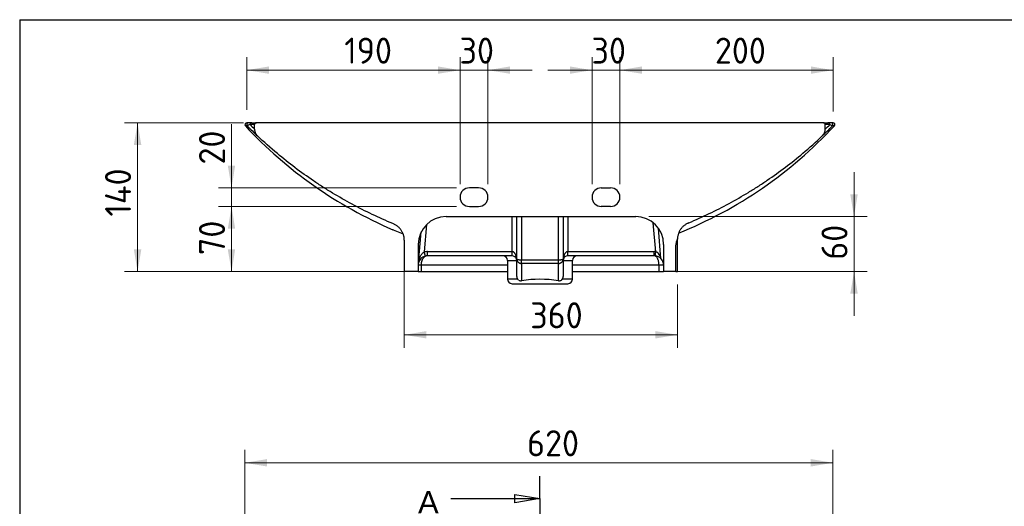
# Model space of a CAD drawing. Header units: millimetres. Extents: x 87 to 2279, y 58 to 1623.
# Tile 2 of 4: x 87 to 1146, y 1100 to 1623. Entities that reach past the tile are written whole.
import ezdxf
from ezdxf.enums import TextEntityAlignment as Align
from ezdxf.lldxf.tags import DXFTag

# ---------------------------------------------------------------- set-up
doc = ezdxf.new("R2010")
doc.units = ezdxf.units.MM
for name, color, linetype in [('1', 7, 'Continuous'), ('Default', 7, 'Continuous'), ('KYLIS-R', 7, 'Continuous')]:
    doc.layers.add(name, color=color, linetype=linetype)
doc.styles.add('SEACAD_arial_ttf', font='arial.ttf')
doc.styles.add('SEACAD_seiso_ttf', font='seiso.ttf')
tags = doc.linetypes.add('CENTER2', pattern=[28.575, 19.05, -3.175, 3.175, -3.175]).pattern_tags.tags
tags[10:11] = [DXFTag(74, 4), DXFTag(75, 0), DXFTag(340, '0'), DXFTag(46, 0.0), DXFTag(50, 0.0), DXFTag(44, 0.0), DXFTag(45, 0.0)]
tags[8:9] = [DXFTag(74, 4), DXFTag(75, 0), DXFTag(340, '0'), DXFTag(46, 0.0), DXFTag(50, 0.0), DXFTag(44, 0.0), DXFTag(45, 0.0)]
tags[6:7] = [DXFTag(74, 4), DXFTag(75, 0), DXFTag(340, '0'), DXFTag(46, 0.0), DXFTag(50, 0.0), DXFTag(44, 0.0), DXFTag(45, 0.0)]
tags[4:5] = [DXFTag(74, 4), DXFTag(75, 0), DXFTag(340, '0'), DXFTag(46, 0.0), DXFTag(50, 0.0), DXFTag(44, 0.0), DXFTag(45, 0.0)]

# ---------------------------------------------------------------- blocks, each defined once
blk = doc.blocks.new('SE1')
at = {"color": 7, "linetype": 'Continuous', "style": 'SEACAD_arial_ttf'}
blk.add_text('A', height=24, dxfattribs=at).set_placement((515.4, 1115.8), align=Align.TOP_LEFT)
blk = doc.blocks.new('SE2')
at = {"color": 7, "linetype": 'Continuous', "style": 'SEACAD_arial_ttf'}
blk.add_text('A', height=24, dxfattribs=at).set_placement((515.4, 527.1), align=Align.TOP_LEFT)
blk = doc.blocks.new('SE3')
at = {"color": 7, "linetype": 'Continuous'}
for points in [[(550.7, 1107.8), (646.7, 1107.8)], [(619.5, 1103.2), (619.5, 1112.3), (646.7, 1107.8), (619.5, 1103.2)]]:
    blk.add_lwpolyline(points, dxfattribs=at)
blk = doc.blocks.new('SE4')
at = {"color": 7, "linetype": 'Continuous'}
for points in [[(619.5, 514.5), (619.5, 523.6), (646.7, 519.1), (619.5, 514.5)], [(550.7, 519.1), (646.7, 519.1)]]:
    blk.add_lwpolyline(points, dxfattribs=at)
blk = doc.blocks.new('SE')
at = {"layer": 'Default', "color": 7, "linetype": 'CENTER2'}
for p, q in [((646.7, 1107.8), (646.7, 1131.8)), ((646.7, 519.1), (646.7, 495.1))]:
    blk.add_line(p, q, dxfattribs=at)
blk.add_lwpolyline([(646.7, 1107.8), (646.7, 519.1)], dxfattribs=at)
at = {"layer": 'Default'}
for name in ['SE1', 'SE3', 'SE2', 'SE4']:
    blk.add_blockref(name, (0, 0), dxfattribs=at)
blk = doc.blocks.new('GDimGGroup2')
at = {"layer": 'Default', "linetype": 'Continuous', "lineweight": 9}
for points in [[(353, 1150.3), (329.2, 1146.3), (353, 1142.3)], [(938.1, 1150.3), (938.1, 1142.3), (961.9, 1146.3)]]:
    blk.add_hatch(color=136, dxfattribs=at).paths.add_polyline_path(points)
at = {"layer": 'Default', "color": 136, "linetype": 'Continuous', "lineweight": 9}
for p, q in [((329.2, 817.2), (329.2, 1160.3)), ((961.9, 728.2), (961.9, 1160.3)), ((329.2, 1146.3), (961.9, 1146.3))]:
    blk.add_line(p, q, dxfattribs=at)
at = {"layer": 'Default', "color": 136, "linetype": 'Continuous', "lineweight": 9, "style": 'SEACAD_seiso_ttf'}
blk.add_text('  620', height=28, dxfattribs=at).set_placement((598.8, 1181.3), align=Align.TOP_LEFT)
blk = doc.blocks.new('GDimGGroup14')
at = {"layer": 'Default', "linetype": 'Continuous', "lineweight": 9}
for points in [[(310.8, 1465.7), (314.8, 1441.9), (318.7, 1465.7)], [(310.8, 1398.1), (318.7, 1398.1), (314.8, 1421.9)]]:
    blk.add_hatch(color=136, dxfattribs=at).paths.add_polyline_path(points)
at = {"layer": 'Default', "color": 136, "linetype": 'Continuous', "lineweight": 9}
for p, q in [((314.8, 1510.6), (314.8, 1374.3)), ((556.7, 1441.9), (300.8, 1441.9)), ((556.7, 1421.9), (300.8, 1421.9))]:
    blk.add_line(p, q, dxfattribs=at)
at = {"layer": 'Default', "color": 136, "linetype": 'Continuous', "lineweight": 9, "style": 'SEACAD_seiso_ttf'}
blk.add_text('20', height=28, rotation=90, dxfattribs=at).set_placement((279.8, 1467), align=Align.TOP_LEFT)
blk = doc.blocks.new('GDimGGroup15')
at = {"layer": 'Default', "linetype": 'Continuous', "lineweight": 9}
for points in [[(310.8, 1398.1), (318.7, 1398.1), (314.8, 1421.9)], [(310.8, 1375.7), (314.8, 1351.9), (318.7, 1375.7)]]:
    blk.add_hatch(color=136, dxfattribs=at).paths.add_polyline_path(points)
at = {"layer": 'Default', "color": 136, "linetype": 'Continuous', "lineweight": 9}
for p, q in [((556.7, 1421.9), (300.8, 1421.9)), ((314.8, 1421.9), (314.8, 1351.9)), ((494.2, 1351.9), (300.8, 1351.9))]:
    blk.add_line(p, q, dxfattribs=at)
at = {"layer": 'Default', "color": 136, "linetype": 'Continuous', "lineweight": 9, "style": 'SEACAD_seiso_ttf'}
blk.add_text('70', height=28, rotation=90, dxfattribs=at).set_placement((279.8, 1369.7), align=Align.TOP_LEFT)
blk = doc.blocks.new('GDimGGroup16')
at = {"layer": 'Default', "linetype": 'Continuous', "lineweight": 9}
for points in [[(536.9, 1572.5), (536.9, 1564.6), (560.7, 1568.5)], [(614.5, 1572.5), (590.7, 1568.5), (614.5, 1564.6)]]:
    blk.add_hatch(color=136, dxfattribs=at).paths.add_polyline_path(points)
at = {"layer": 'Default', "color": 136, "linetype": 'Continuous', "lineweight": 9}
for p, q in [((560.7, 1445.9), (560.7, 1582.5)), ((590.7, 1445.9), (590.7, 1582.5)), ((513.1, 1568.5), (638.3, 1568.5))]:
    blk.add_line(p, q, dxfattribs=at)
at = {"layer": 'Default', "color": 136, "linetype": 'Continuous', "lineweight": 9, "style": 'SEACAD_seiso_ttf'}
blk.add_text('30', height=28, dxfattribs=at).set_placement((560.1, 1603.5), align=Align.TOP_LEFT)
blk = doc.blocks.new('GDimGGroup17')
at = {"layer": 'Default', "linetype": 'Continuous', "lineweight": 9}
for points in [[(355, 1572.5), (331.2, 1568.5), (355, 1564.6)], [(536.9, 1572.5), (536.9, 1564.6), (560.7, 1568.5)]]:
    blk.add_hatch(color=136, dxfattribs=at).paths.add_polyline_path(points)
at = {"layer": 'Default', "color": 136, "linetype": 'Continuous', "lineweight": 9}
for p, q in [((331.2, 1525.9), (331.2, 1582.5)), ((560.7, 1445.9), (560.7, 1582.5)), ((560.7, 1568.5), (331.2, 1568.5))]:
    blk.add_line(p, q, dxfattribs=at)
at = {"layer": 'Default', "color": 136, "linetype": 'Continuous', "lineweight": 9, "style": 'SEACAD_seiso_ttf'}
blk.add_text('  190', height=28, dxfattribs=at).set_placement((402.1, 1603.5), align=Align.TOP_LEFT)
blk = doc.blocks.new('GDimGGroup18')
at = {"layer": 'Default', "linetype": 'Continuous', "lineweight": 9}
for points in [[(678.9, 1572.5), (678.9, 1564.6), (702.7, 1568.5)], [(756.5, 1572.5), (732.7, 1568.5), (756.5, 1564.6)]]:
    blk.add_hatch(color=136, dxfattribs=at).paths.add_polyline_path(points)
at = {"layer": 'Default', "color": 136, "linetype": 'Continuous', "lineweight": 9}
for p, q in [((702.7, 1445.9), (702.7, 1582.5)), ((732.7, 1445.9), (732.7, 1582.5)), ((655.1, 1568.5), (780.3, 1568.5))]:
    blk.add_line(p, q, dxfattribs=at)
at = {"layer": 'Default', "color": 136, "linetype": 'Continuous', "lineweight": 9, "style": 'SEACAD_seiso_ttf'}
blk.add_text('30', height=28, dxfattribs=at).set_placement((702.1, 1603.5), align=Align.TOP_LEFT)
blk = doc.blocks.new('GDimGGroup19')
at = {"layer": 'Default', "linetype": 'Continuous', "lineweight": 9}
for points in [[(756.5, 1572.5), (732.7, 1568.5), (756.5, 1564.6)], [(938.2, 1572.5), (938.2, 1564.6), (962, 1568.5)]]:
    blk.add_hatch(color=136, dxfattribs=at).paths.add_polyline_path(points)
at = {"layer": 'Default', "color": 136, "linetype": 'Continuous', "lineweight": 9}
for p, q in [((732.7, 1445.9), (732.7, 1582.5)), ((962, 1523.9), (962, 1582.5)), ((732.7, 1568.5), (962, 1568.5))]:
    blk.add_line(p, q, dxfattribs=at)
at = {"layer": 'Default', "color": 136, "linetype": 'Continuous', "lineweight": 9, "style": 'SEACAD_seiso_ttf'}
blk.add_text('  200', height=28, dxfattribs=at).set_placement((800.9, 1603.5), align=Align.TOP_LEFT)
blk = doc.blocks.new('GDimGGroup20')
at = {"layer": 'Default', "linetype": 'Continuous', "lineweight": 9}
for points in [[(988.6, 1434.9), (980.6, 1434.9), (984.6, 1411.1)], [(988.6, 1328.1), (984.6, 1351.9), (980.6, 1328.1)]]:
    blk.add_hatch(color=136, dxfattribs=at).paths.add_polyline_path(points)
at = {"layer": 'Default', "color": 136, "linetype": 'Continuous', "lineweight": 9}
for p, q in [((984.6, 1304.3), (984.6, 1458.7)), ((763.7, 1411.1), (998.6, 1411.1)), ((788.7, 1351.9), (998.6, 1351.9))]:
    blk.add_line(p, q, dxfattribs=at)
at = {"layer": 'Default', "color": 136, "linetype": 'Continuous', "lineweight": 9, "style": 'SEACAD_seiso_ttf'}
blk.add_text('60', height=28, rotation=90, dxfattribs=at).set_placement((949.6, 1364.6), align=Align.TOP_LEFT)
blk = doc.blocks.new('GDimGGroup24')
at = {"layer": 'Default', "linetype": 'Continuous', "lineweight": 9}
for points in [[(524.5, 1280), (524.5, 1287.9), (500.7, 1283.9)], [(770.9, 1280), (794.7, 1283.9), (770.9, 1287.9)]]:
    blk.add_hatch(color=136, dxfattribs=at).paths.add_polyline_path(points)
at = {"layer": 'Default', "color": 136, "linetype": 'Continuous', "lineweight": 9}
for p, q in [((500.7, 1354.8), (500.7, 1269.9)), ((794.7, 1337.9), (794.7, 1269.9)), ((500.7, 1283.9), (794.7, 1283.9))]:
    blk.add_line(p, q, dxfattribs=at)
at = {"layer": 'Default', "color": 136, "linetype": 'Continuous', "lineweight": 9, "style": 'SEACAD_seiso_ttf'}
blk.add_text('  360', height=28, dxfattribs=at).set_placement((602.2, 1318.9), align=Align.TOP_LEFT)
blk = doc.blocks.new('GDimGGroup25')
at = {"layer": 'Default', "linetype": 'Continuous', "lineweight": 9}
for points in [[(209.7, 1488.1), (217.7, 1488.1), (213.7, 1511.9)], [(209.7, 1375.7), (213.7, 1351.9), (217.7, 1375.7)]]:
    blk.add_hatch(color=136, dxfattribs=at).paths.add_polyline_path(points)
at = {"layer": 'Default', "color": 136, "linetype": 'Continuous', "lineweight": 9}
for p, q in [((327.5, 1511.9), (199.7, 1511.9)), ((213.7, 1511.9), (213.7, 1351.9)), ((504.7, 1351.9), (199.7, 1351.9))]:
    blk.add_line(p, q, dxfattribs=at)
at = {"layer": 'Default', "color": 136, "linetype": 'Continuous', "lineweight": 9, "style": 'SEACAD_seiso_ttf'}
blk.add_text(' 140', height=28, rotation=90, dxfattribs=at).set_placement((178.7, 1394.1), align=Align.TOP_LEFT)

msp = doc.modelspace()

# ---------------------------------------------------------------- linework, layer by layer
at = {"layer": '1', "color": 7, "linetype": 'Continuous'}
for q in [(2274.9, 1622.8), (86.9, 58.3)]:
    msp.add_line((86.9, 1622.8), q, dxfattribs=at)
at = {"layer": 'KYLIS-R', "color": 7, "linetype": 'Continuous'}
for p, q in [((333.1, 1511.9), (331.2, 1511.9)), ((336.6, 1511.9), (333.2, 1511.9)), ((339.5, 1509.9), (334.6, 1509.9)), ((336.6, 1511.9), (341.5, 1511.9)), ((339.5, 1505.2), (339.5, 1509.9)), ((951.7, 1511.9), (341.5, 1511.9)), ((951.7, 1511.9), (956.6, 1511.9)), ((958.6, 1509.9), (953.7, 1509.9)), ((953.7, 1505.2), (953.7, 1509.9)), ((959.9, 1511.9), (956.6, 1511.9)), ((962, 1511.9), (959.9, 1511.9)), ((580.7, 1441.9), (570.7, 1441.9)), ((712.7, 1441.9), (722.7, 1441.9)), ((570.7, 1421.9), (580.7, 1421.9)), ((722.7, 1421.9), (712.7, 1421.9)), ((545.7, 1411.1), (749.7, 1411.1)), ((616.7, 1373.4), (616.7, 1411.1)), ((621.7, 1365.5), (621.7, 1411.1)), ((626.7, 1411.1), (626.7, 1364.6)), ((666.7, 1364.6), (666.7, 1411.1)), ((671.7, 1411.1), (671.7, 1365.5)), ((676.7, 1411.1), (676.7, 1373.4)), ((524.6, 1402.5), (522, 1373)), ((771.3, 1373.3), (768.6, 1404.4)), ((776.9, 1365.7), (774.1, 1398.6)), ((488.7, 1396.8), (499.4, 1392.4)), ((516, 1361.4), (518.9, 1394.7)), ((500.7, 1385.8), (500.7, 1351.9)), ((515.7, 1381.1), (515.7, 1351.9)), ((779.7, 1381.1), (779.7, 1351.9)), ((792.7, 1351.9), (792.7, 1379.5)), ((794.7, 1351.9), (794.7, 1387.3)), ((525.7, 1373.4), (616.7, 1373.4)), ((525.7, 1368.9), (525.7, 1373.4)), ((616.7, 1368.9), (525.7, 1368.9)), ((616.7, 1368.9), (616.7, 1373.4)), ((676.7, 1373.4), (769.7, 1373.4)), ((676.7, 1368.9), (676.7, 1373.4)), ((769.7, 1368.9), (676.7, 1368.9)), ((769.7, 1368.9), (769.7, 1373.4)), ((518.7, 1358.9), (515.7, 1358.9)), ((518.7, 1358.9), (518.7, 1351.9)), ((611.7, 1358.9), (518.7, 1358.9)), ((611.7, 1363.9), (621.7, 1363.9)), ((611.7, 1363.9), (611.7, 1343.9)), ((621.7, 1364.4), (621.7, 1365.5)), ((621.7, 1364.1), (621.7, 1364.1)), ((621.7, 1346.8), (621.7, 1363.9)), ((626.7, 1364.6), (666.7, 1364.6)), ((626.7, 1360.7), (626.7, 1364.6)), ((666.7, 1360.7), (626.7, 1360.7)), ((626.7, 1360.7), (626.7, 1342.2)), ((666.7, 1360.7), (666.7, 1364.6)), ((666.7, 1342.2), (666.7, 1360.7)), ((671.7, 1365.5), (671.7, 1364.4)), ((671.7, 1364.1), (671.7, 1364.1)), ((671.7, 1363.9), (671.7, 1346.8)), ((671.7, 1363.9), (681.7, 1363.9)), ((681.7, 1343.9), (681.7, 1363.9)), ((774.7, 1358.9), (681.7, 1358.9)), ((774.7, 1358.9), (774.7, 1351.9)), ((779.7, 1358.9), (774.7, 1358.9)), ((515.7, 1351.9), (500.7, 1351.9)), ((515.7, 1351.9), (518.7, 1351.9)), ((518.7, 1351.9), (611.7, 1351.9)), ((681.7, 1351.9), (774.7, 1351.9)), ((774.7, 1351.9), (779.7, 1351.9)), ((792.7, 1351.9), (779.7, 1351.9)), ((792.7, 1351.9), (794.7, 1351.9)), ((622.6, 1343.9), (611.7, 1343.9)), ((616.7, 1338.9), (676.7, 1338.9)), ((681.7, 1343.9), (670.8, 1343.9))]:
    msp.add_line(p, q, dxfattribs=at)
for centre, radius, start, end in [((331.2, 1509.9), 2, 89.9997, 223.0183), ((673.1, 1828.4), 469.3, 222.9686, 246.8244), ((333.2, 1509.9), 2, 90.0347, 224.6467), ((667.1, 1840.4), 471.8, 224.7138, 226.5599), ((656.4, 1841.2), 461.8, 225.8407, 226.6765), ((620.1, 1828.3), 469.2, 292.0025, 317.0337), ((626.1, 1840.4), 471.8, 313.4453, 315.2916), ((636.8, 1841.1), 461.8, 313.3287, 314.1649), ((959.9, 1509.9), 2, 315.2912, 90), ((962, 1509.9), 2, 316.8022, 90.0003), ((570.7, 1431.9), 10, 90, 270), ((580.7, 1431.9), 10, 270, 90), ((712.7, 1431.9), 10, 90, 270), ((722.7, 1431.9), 10, 270, 90), ((545.7, 1381.1), 30, 90, 180), ((749.7, 1381.1), 30, 0, 90), ((480.7, 1378.5), 20, 66.3732, 67.2995), ((812.6, 1378.5), 20, 153.9389, 177.1761), ((525.7, 1358.9), 10, 104.1752, 166.2219), ((525.7, 1358.4), 15, 90, 104.1758), ((525.7, 1358.9), 10, 90, 104.1758), ((606.7, 1363.9), 5, 0, 90), ((616.7, 1363.9), 5, 13.6413, 90), ((676.7, 1363.9), 5, 90, 166.3587), ((686.7, 1363.9), 5, 90, 180), ((769.7, 1358.4), 15, 83.7178, 90), ((769.7, 1358.9), 10, 83.7178, 90), ((769.7, 1358.9), 10, 43.1313, 83.7181), ((525.7, 1358.9), 10, 165.0988, 180), ((602.5, 1363.7), 19.2, 1.8926, 7.1542), ((616.7, 1363.9), 5, 0, 13.6413), ((615.9, 1363.7), 5.79, 4.2112, 13.4751), ((628.5, 1364.4), 6.87, 180.4474, 182.7131), ((626.4, 1363.9), 4.77, 177.2662, 180), ((690.9, 1363.7), 19.2, 172.8459, 178.1074), ((676.7, 1363.9), 5, 166.3587, 180), ((677.4, 1363.7), 5.79, 166.5249, 175.7888), ((664.8, 1364.4), 6.87, 357.2869, 359.5526), ((666.9, 1363.9), 4.77, 0, 2.7338), ((769.7, 1358.9), 10, 0, 43.1991), ((769.7, 1358.9), 10, 35.9942, 42.6439), ((616.7, 1343.9), 5, 180, 270), ((625.9, 1346.3), 4.24, 234.6308, 280.6868), ((646.7, 1207.2), 136.4, 81.5698, 98.4302), ((667.5, 1346.3), 4.23, 259.2286, 305.4538), ((676.7, 1343.9), 5, 270, 360)]:
    msp.add_arc(centre, radius, start, end, dxfattribs=at)
for points, knots in [([(331.8, 1508.5), (330.7, 1508.5), (330, 1508.5), (329.7, 1508.5), (329.7, 1508.5), (329.7, 1508.5)], [0, 0, 0, 0, 0.25, 0.25, 0.3079045, 0.3079045, 0.3079045, 0.3079045]), ([(334.6, 1509.9), (334, 1509.7), (333.5, 1509.6), (332.7, 1509.3), (332.4, 1509.2), (331.8, 1508.8), (331.7, 1508.6), (331.8, 1508.5)], [0, 0, 0, 0, 0.25, 0.25, 0.5, 0.5, 0.9983983, 0.9983983, 0.9983983, 0.9983983]), ([(341.5, 1511.9), (341.4, 1511.9), (341.3, 1511.9), (341, 1511.8), (340.9, 1511.8), (340.6, 1511.7), (340.5, 1511.6), (340.3, 1511.5), (340.2, 1511.4), (340, 1511.2), (339.9, 1511.1), (339.8, 1510.9), (339.7, 1510.8), (339.6, 1510.4), (339.5, 1510.1), (339.5, 1509.9)], [0, 0, 0, 0, 0.125, 0.125, 0.25, 0.25, 0.375, 0.375, 0.5, 0.5, 0.625, 0.625, 0.75, 0.75, 1, 1, 1, 1]), ([(339.5, 1505.2), (339.5, 1504.5), (339.6, 1503.8), (339.8, 1502.8), (339.9, 1502.5), (340.1, 1501.8), (340.2, 1501.5), (340.6, 1500.6), (340.9, 1500), (341.7, 1498.8), (342.2, 1498.3), (342.7, 1497.8)], [0, 0, 0, 0, 0.25, 0.25, 0.375, 0.375, 0.5, 0.5, 0.75, 0.75, 1, 1, 1, 1]), ([(950.5, 1497.8), (951, 1498.3), (951.5, 1498.8), (952, 1499.7), (952.2, 1500), (952.6, 1500.6), (952.7, 1500.9), (953.1, 1501.8), (953.3, 1502.5), (953.5, 1503.5), (953.6, 1503.8), (953.7, 1504.5), (953.7, 1504.9), (953.7, 1505.2)], [0, 0, 0, 0, 0.25, 0.25, 0.375, 0.375, 0.5, 0.5, 0.75, 0.75, 0.875, 0.875, 1, 1, 1, 1]), ([(953.7, 1509.9), (953.7, 1510), (953.7, 1510.1), (953.6, 1510.4), (953.6, 1510.5), (953.5, 1510.8), (953.4, 1510.9), (953.3, 1511.1), (953.2, 1511.2), (952.9, 1511.5), (952.7, 1511.6), (952.2, 1511.8), (951.9, 1511.9), (951.7, 1511.9)], [0, 0, 0, 0, 0.125, 0.125, 0.25, 0.25, 0.375, 0.375, 0.5, 0.5, 0.75, 0.75, 1, 1, 1, 1]), ([(958.6, 1509.9), (959.2, 1509.7), (959.7, 1509.6), (960.5, 1509.3), (960.8, 1509.2), (961.4, 1508.8), (961.5, 1508.6), (961.4, 1508.5)], [0, 0, 0, 0, 0.25, 0.25, 0.5, 0.5, 1, 1, 1, 1]), ([(963.5, 1508.5), (963.5, 1508.5), (963.5, 1508.5), (963.2, 1508.5), (962.5, 1508.5), (961.4, 1508.5)], [0.6920995, 0.6920995, 0.6920995, 0.6920995, 0.75, 0.75, 1, 1, 1, 1]), ([(488.4, 1403.5), (480.9, 1406.6), (473.5, 1409.9), (458.9, 1416.9), (451.7, 1420.5), (437.4, 1428.2), (430.4, 1432.2), (419.9, 1438.5), (416.5, 1440.6), (411.3, 1443.9), (409.6, 1445), (406.2, 1447.3), (404.5, 1448.4), (389.4, 1458.6), (376.5, 1468.4), (356.8, 1484.9), (349.6, 1491.3), (342.7, 1497.8)], [0, 0, 0, 0, 0.139271, 0.139271, 0.278543, 0.278543, 0.417814, 0.417814, 0.48745, 0.48745, 0.522268, 0.522268, 0.557085, 0.557085, 0.835628, 0.835628, 1, 1, 1, 1]), ([(806.9, 1404.3), (814.2, 1407.5), (821.5, 1410.8), (836, 1417.7), (843.1, 1421.3), (857.2, 1429), (864.1, 1432.9), (874.4, 1439.2), (877.8, 1441.3), (884.5, 1445.6), (887.9, 1447.9), (904.5, 1459.2), (917.3, 1468.8), (936.7, 1485.1), (943.7, 1491.4), (950.5, 1497.8)], [0, 0, 0, 0, 0.139456, 0.139456, 0.278912, 0.278912, 0.418368, 0.418368, 0.488096, 0.488096, 0.557824, 0.557824, 0.836736, 0.836736, 1, 1, 1, 1]), ([(516, 1361.8), (516, 1361.8), (516.1, 1361.9), (516.1, 1362.1), (516.1, 1362.2), (516.2, 1362.6), (516.2, 1362.8), (516.4, 1363.6), (516.5, 1364.1), (517, 1365.7), (517.3, 1366.8), (518.3, 1368.8), (518.8, 1369.7), (520.2, 1371.6), (521, 1372.4), (522, 1373)], [0, 0, 0, 0, 0.03125, 0.03125, 0.0625, 0.0625, 0.125, 0.125, 0.25, 0.25, 0.5, 0.5, 0.75, 0.75, 1, 1, 1, 1]), ([(776.8, 1367.2), (776.8, 1367.2), (776.7, 1367.4), (776.5, 1367.8), (776.4, 1368.1), (775.9, 1369), (775.5, 1369.7), (774.6, 1371), (774.1, 1371.6), (772.8, 1372.6), (772.1, 1373.1), (771.3, 1373.3)], [0, 0, 0, 0, 0.125, 0.125, 0.25, 0.25, 0.5, 0.5, 0.75, 0.75, 1, 1, 1, 1])]:
    msp.add_open_spline(points, degree=3, knots=knots, dxfattribs=at)
msp.add_open_spline([(331.8, 1508.5), (331.8, 1508.5), (331.8, 1508.5), (331.8, 1508.5)], degree=3, dxfattribs=at)
for points, weights in [([(336.6, 1511.9), (334.6, 1511.9), (334.6, 1509.9)], [1, 0.707106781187, 1]), ([(958.6, 1509.9), (958.6, 1511.9), (956.6, 1511.9)], [1, 0.707106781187, 1]), ([(500.7, 1385.8), (500.7, 1398.6), (488.4, 1403.5)], [1, 0.832380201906, 1]), ([(806.9, 1404.3), (795, 1399.6), (794.7, 1387.3)], [1, 0.841790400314, 1]), ([(525.7, 1368.9), (518.7, 1368.9), (518.7, 1358.9)], [1, 0.707106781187, 1]), ([(522, 1373), (523.1, 1368.5), (523.2, 1368.6)], [1, 0.736376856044, 1]), ([(621.5, 1366.1), (620.6, 1373.4), (616.7, 1373.4)], [1, 0.786079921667, 1]), ([(676.7, 1373.4), (672.7, 1373.4), (671.8, 1366.1)], [1, 0.786079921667, 1]), ([(774.7, 1358.9), (774.7, 1368.9), (769.7, 1368.9)], [1, 0.707106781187, 1]), ([(770.7, 1368.8), (770.8, 1368.8), (771.3, 1373.3)], [1, 0.737099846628, 1]), ([(621.5, 1366.1), (621.4, 1365.6), (621.5, 1365)], [1, 0.987224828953, 1]), ([(621.7, 1365.5), (621.7, 1360.7), (626.7, 1360.7)], [1, 0.707106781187, 1]), ([(621.7, 1365.5), (621.7, 1364.6), (626.7, 1364.6)], [1, 0.707106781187, 1]), ([(621.7, 1364.4), (621.7, 1364.2), (621.7, 1364.1)], [1, 0.999728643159, 1]), ([(621.7, 1364.4), (621.7, 1364.4), (621.7, 1364.4)], [1, 0.999896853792, 1]), ([(621.7, 1364.4), (621.7, 1364.2), (621.7, 1364.1)], [1, 0.999657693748, 1]), ([(666.7, 1364.6), (671.7, 1364.6), (671.7, 1365.5)], [1, 0.707106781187, 1]), ([(666.7, 1360.7), (671.7, 1360.7), (671.7, 1365.5)], [1, 0.707106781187, 1]), ([(671.7, 1364.1), (671.7, 1364.2), (671.7, 1364.4)], [1, 0.999728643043, 1]), ([(671.7, 1364.4), (671.7, 1364.4), (671.7, 1364.4)], [1, 0.999896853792, 1]), ([(671.7, 1364.1), (671.7, 1364.2), (671.7, 1364.4)], [1, 0.999657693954, 1]), ([(671.8, 1365), (671.9, 1365.6), (671.8, 1366.1)], [1, 0.987224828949, 1]), ([(621.7, 1346.8), (621.7, 1344.4), (623.4, 1342.9)], [1, 0.907840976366, 1]), ([(669.9, 1342.9), (671.7, 1344.4), (671.7, 1346.8)], [1, 0.907840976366, 1])]:
    msp.add_rational_spline(points, weights, degree=2, dxfattribs=at)

# ---------------------------------------------------------------- block references
at = {"layer": 'Default'}
for name in ['GDimGGroup17', 'GDimGGroup16', 'GDimGGroup18', 'GDimGGroup19', 'GDimGGroup25', 'GDimGGroup14', 'GDimGGroup20', 'GDimGGroup15', 'GDimGGroup24', 'GDimGGroup2', 'SE']:
    msp.add_blockref(name, (0, 0), dxfattribs=at)

doc.saveas('drawing.dxf')
